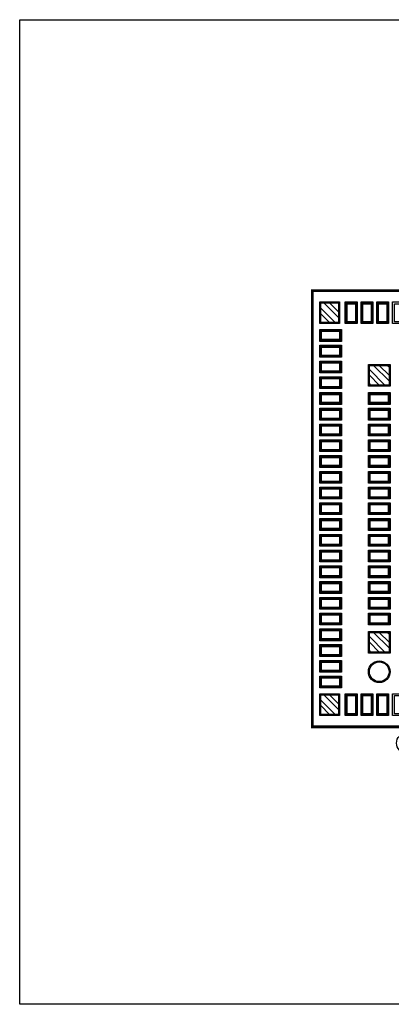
# Model space of a CAD drawing. Extents: x -26.5 to 23.5, y -25.1 to 24.9.
# Tile 1 of 3: x -26.5 to -7.6, y -25.1 to 24.9. Entities that reach past the tile are written whole.
import ezdxf

# ---------------------------------------------------------------- set-up
doc = ezdxf.new("R2010")
doc.units = 0
for name, color, linetype in [('BOARD_OUTLINE', 1, 'Continuous'), ('PASTE_MASK_1', 8, 'Continuous'), ('SIGNAL_1', 3, 'Continuous'), ('SILKSCREEN_1', 8, 'Continuous'), ('SOLDER_MASK_1', 8, 'Continuous')]:
    doc.layers.add(name, color=color, linetype=linetype)

# ---------------------------------------------------------------- blocks, each defined once
blk = doc.blocks.new('SMT_REC_0050x0100_PM_MOD')
at = {"layer": 'PASTE_MASK_1'}
blk.add_lwpolyline([(-0.21, -0.46), (-0.21, 0.46), (0.21, 0.46), (0.21, -0.46), (-0.21, -0.46)], dxfattribs=at)
at = {"layer": 'SOLDER_MASK_1'}
blk.add_lwpolyline([(-0.3, -0.55), (-0.3, 0.55), (0.3, 0.55), (0.3, -0.55), (-0.3, -0.55)], dxfattribs=at)
blk = doc.blocks.new('SMT_REC_0090x0100_PM_MOD')
at = {"layer": 'PASTE_MASK_1'}
for points in [[(0.2875, -0.5), (-0.45, 0.2375), (-0.45, 0.5), (-0.2875, 0.5), (0.45, -0.2375), (0.45, -0.5), (0.2875, -0.5)], [(0.45, 0.0475), (-0.0025, 0.5), (0.425, 0.5), (0.45, 0.475), (0.45, 0.0475)], [(-0.45, -0.0475), (0.0025, -0.5), (-0.4225, -0.5), (-0.45, -0.4725), (-0.45, -0.0475)]]:
    blk.add_lwpolyline(points, dxfattribs=at)
at = {"layer": 'SOLDER_MASK_1'}
blk.add_lwpolyline([(-0.5, -0.55), (-0.5, 0.55), (0.5, 0.55), (0.5, -0.55), (-0.5, -0.55)], dxfattribs=at)
blk = doc.blocks.new('SMT_REC_0100x0100_PM_MOD')
at = {"layer": 'PASTE_MASK_1'}
for points in [[(0.2875, -0.5), (-0.5, 0.2875), (-0.5, 0.5), (-0.2875, 0.5), (0.5, -0.2875), (0.5, -0.5), (0.2875, -0.5)], [(0.5, -0.0025), (-0.0025, 0.5), (0.4225, 0.5), (0.5, 0.4225), (0.5, -0.0025)], [(-0.5, 0.0025), (0.0025, -0.5), (-0.4225, -0.5), (-0.5, -0.4225), (-0.5, 0.0025)]]:
    blk.add_lwpolyline(points, dxfattribs=at)
at = {"layer": 'SOLDER_MASK_1'}
blk.add_lwpolyline([(-0.55, -0.55), (-0.55, 0.55), (0.55, 0.55), (0.55, -0.55), (-0.55, -0.55)], dxfattribs=at)
blk = doc.blocks.new('SMT_RND_0100_NP_ENIG')
at = {"layer": 'SOLDER_MASK_1'}
blk.add_circle((0, 0), 0.55, dxfattribs=at)
blk = doc.blocks.new('SMT_RND_0080_PM_MOD')
at = {"layer": 'PASTE_MASK_1'}
blk.add_circle((0, 0), 0.36, dxfattribs=at)
at = {"layer": 'SOLDER_MASK_1'}
blk.add_circle((0, 0), 0.45, dxfattribs=at)
blk = doc.blocks.new('LGA_242P_CF3_2300x2200_HOST')
at = {"layer": 'SILKSCREEN_1', "const_width": 0.15}
blk.add_lwpolyline([(-11.575, 11.075), (11.575, 11.075), (11.575, -11.075), (-11.575, -11.075), (-11.575, 11.075)], dxfattribs=at)
at = {"layer": 'SILKSCREEN_1'}
blk.add_circle((-6.8, -11.9), 0.5, dxfattribs=at)
at = {"layer": 'PLACE_1'}
for name, p, rotation in [('SMT_REC_0090x0100_PM_MOD', (-10.7, 9.95), 180), ('SMT_REC_0090x0100_PM_MOD', (10.7, 9.95), 180), ('SMT_REC_0050x0100_PM_MOD', (-10.65, 8.8), 90), ('SMT_REC_0050x0100_PM_MOD', (10.65, 8.8), 90), ('SMT_REC_0050x0100_PM_MOD', (-10.65, 8), 90), ('SMT_REC_0050x0100_PM_MOD', (10.65, 8), 90), ('SMT_REC_0050x0100_PM_MOD', (-10.65, 7.2), 90), ('SMT_REC_0050x0100_PM_MOD', (10.65, 7.2), 90), ('SMT_REC_0100x0100_PM_MOD', (-8.18, 6.78), 180), ('SMT_REC_0050x0100_PM_MOD', (-6.8, 6.78), 180), ('SMT_REC_0050x0100_PM_MOD', (-6, 6.78), 180), ('SMT_REC_0050x0100_PM_MOD', (-5.2, 6.78), 180), ('SMT_REC_0050x0100_PM_MOD', (-4.4, 6.78), 180), ('SMT_REC_0050x0100_PM_MOD', (-3.6, 6.78), 180), ('SMT_REC_0050x0100_PM_MOD', (-2.8, 6.78), 180), ('SMT_REC_0050x0100_PM_MOD', (-2, 6.78), 180), ('SMT_REC_0050x0100_PM_MOD', (-1.2, 6.78), 180), ('SMT_REC_0050x0100_PM_MOD', (-0.4, 6.78), 180), ('SMT_REC_0050x0100_PM_MOD', (0.4, 6.78), 180), ('SMT_REC_0050x0100_PM_MOD', (1.2, 6.78), 180), ('SMT_REC_0050x0100_PM_MOD', (2, 6.78), 180), ('SMT_REC_0050x0100_PM_MOD', (2.8, 6.78), 180), ('SMT_REC_0050x0100_PM_MOD', (3.6, 6.78), 180), ('SMT_REC_0050x0100_PM_MOD', (4.4, 6.78), 180), ('SMT_REC_0050x0100_PM_MOD', (5.2, 6.78), 180), ('SMT_REC_0050x0100_PM_MOD', (6, 6.78), 180), ('SMT_REC_0050x0100_PM_MOD', (6.8, 6.78), 180), ('SMT_REC_0100x0100_PM_MOD', (8.18, 6.78), 180), ('SMT_REC_0050x0100_PM_MOD', (-10.65, 6.4), 90), ('SMT_REC_0050x0100_PM_MOD', (10.65, 6.4), 90), ('SMT_REC_0050x0100_PM_MOD', (-10.65, 5.6), 90), ('SMT_REC_0050x0100_PM_MOD', (-8.18, 5.6), 270), ('SMT_REC_0100x0100_PM_MOD', (-6.3875, 5.1625), 180), ('SMT_REC_0100x0100_PM_MOD', (-4.5625, 5.1625), 180), ('SMT_REC_0100x0100_PM_MOD', (-2.7375, 5.1625), 180), ('SMT_REC_0100x0100_PM_MOD', (-0.9125, 5.1625), 180), ('SMT_REC_0100x0100_PM_MOD', (0.9125, 5.1625), 180), ('SMT_REC_0100x0100_PM_MOD', (2.7375, 5.1625), 180), ('SMT_REC_0100x0100_PM_MOD', (4.5625, 5.1625), 180), ('SMT_REC_0100x0100_PM_MOD', (6.3875, 5.1625), 180), ('SMT_REC_0050x0100_PM_MOD', (8.18, 5.6), 270), ('SMT_REC_0050x0100_PM_MOD', (10.65, 5.6), 90), ('SMT_REC_0050x0100_PM_MOD', (-10.65, 4.8), 90), ('SMT_REC_0050x0100_PM_MOD', (-8.18, 4.8), 270), ('SMT_REC_0050x0100_PM_MOD', (8.18, 4.8), 270), ('SMT_REC_0050x0100_PM_MOD', (10.65, 4.8), 90), ('SMT_REC_0050x0100_PM_MOD', (-10.65, 4), 90), ('SMT_REC_0050x0100_PM_MOD', (-8.18, 4), 270), ('SMT_REC_0100x0100_PM_MOD', (-6.3875, 3.6875), 180), ('SMT_REC_0100x0100_PM_MOD', (-4.5625, 3.6875), 180), ('SMT_REC_0100x0100_PM_MOD', (-2.7375, 3.6875), 180), ('SMT_REC_0100x0100_PM_MOD', (-0.9125, 3.6875), 180), ('SMT_REC_0100x0100_PM_MOD', (0.9125, 3.6875), 180), ('SMT_REC_0100x0100_PM_MOD', (2.7375, 3.6875), 180), ('SMT_REC_0100x0100_PM_MOD', (4.5625, 3.6875), 180), ('SMT_REC_0100x0100_PM_MOD', (6.3875, 3.6875), 180), ('SMT_REC_0050x0100_PM_MOD', (8.18, 4), 270), ('SMT_REC_0050x0100_PM_MOD', (-10.65, 3.2), 90), ('SMT_REC_0050x0100_PM_MOD', (-8.18, 3.2), 270), ('SMT_REC_0050x0100_PM_MOD', (8.18, 3.2), 270), ('SMT_REC_0050x0100_PM_MOD', (10.65, 3.2), 90), ('SMT_REC_0050x0100_PM_MOD', (-10.65, 2.4), 90), ('SMT_REC_0050x0100_PM_MOD', (-8.18, 2.4), 270), ('SMT_REC_0100x0100_PM_MOD', (-6.3875, 2.2125), 180), ('SMT_REC_0100x0100_PM_MOD', (-4.5625, 2.2125), 180), ('SMT_REC_0100x0100_PM_MOD', (-2.7375, 2.2125), 180), ('SMT_REC_0100x0100_PM_MOD', (-0.9125, 2.2125), 180), ('SMT_REC_0100x0100_PM_MOD', (0.9125, 2.2125), 180), ('SMT_REC_0100x0100_PM_MOD', (2.7375, 2.2125), 180), ('SMT_REC_0100x0100_PM_MOD', (4.5625, 2.2125), 180), ('SMT_REC_0100x0100_PM_MOD', (6.3875, 2.2125), 180), ('SMT_REC_0050x0100_PM_MOD', (8.18, 2.4), 270), ('SMT_REC_0050x0100_PM_MOD', (10.65, 2.4), 90), ('SMT_REC_0050x0100_PM_MOD', (-10.65, 1.6), 90), ('SMT_REC_0050x0100_PM_MOD', (-8.18, 1.6), 270), ('SMT_REC_0050x0100_PM_MOD', (8.18, 1.6), 270), ('SMT_REC_0050x0100_PM_MOD', (10.65, 1.6), 90), ('SMT_REC_0050x0100_PM_MOD', (-10.65, 0.8), 90), ('SMT_REC_0050x0100_PM_MOD', (-8.18, 0.8), 270), ('SMT_REC_0100x0100_PM_MOD', (-6.3875, 0.7375), 180), ('SMT_REC_0100x0100_PM_MOD', (-4.5625, 0.7375), 180), ('SMT_REC_0100x0100_PM_MOD', (-2.7375, 0.7375), 180), ('SMT_REC_0100x0100_PM_MOD', (-0.9125, 0.7375), 180), ('SMT_REC_0100x0100_PM_MOD', (0.9125, 0.7375), 180), ('SMT_REC_0100x0100_PM_MOD', (2.7375, 0.7375), 180), ('SMT_REC_0100x0100_PM_MOD', (4.5625, 0.7375), 180), ('SMT_REC_0100x0100_PM_MOD', (6.3875, 0.7375), 180), ('SMT_REC_0050x0100_PM_MOD', (8.18, 0.8), 270), ('SMT_REC_0050x0100_PM_MOD', (10.65, 0.8), 90), ('SMT_REC_0050x0100_PM_MOD', (-10.65, 0), 90), ('SMT_REC_0050x0100_PM_MOD', (-8.18, 0), 270), ('SMT_REC_0050x0100_PM_MOD', (8.18, 0), 270), ('SMT_REC_0050x0100_PM_MOD', (10.65, 0), 90), ('SMT_REC_0050x0100_PM_MOD', (-10.65, -0.8), 90), ('SMT_REC_0050x0100_PM_MOD', (-8.18, -0.8), 270), ('SMT_REC_0100x0100_PM_MOD', (-6.3875, -0.7375), 180), ('SMT_REC_0100x0100_PM_MOD', (-4.5625, -0.7375), 180), ('SMT_REC_0100x0100_PM_MOD', (-2.7375, -0.7375), 180), ('SMT_REC_0100x0100_PM_MOD', (-0.9125, -0.7375), 180), ('SMT_REC_0100x0100_PM_MOD', (0.9125, -0.7375), 180), ('SMT_REC_0100x0100_PM_MOD', (2.7375, -0.7375), 180), ('SMT_REC_0100x0100_PM_MOD', (4.5625, -0.7375), 180), ('SMT_REC_0100x0100_PM_MOD', (6.3875, -0.7375), 180), ('SMT_REC_0050x0100_PM_MOD', (8.18, -0.8), 270), ('SMT_REC_0050x0100_PM_MOD', (10.65, -0.8), 90), ('SMT_REC_0050x0100_PM_MOD', (-10.65, -1.6), 90), ('SMT_REC_0050x0100_PM_MOD', (-8.18, -1.6), 270), ('SMT_REC_0050x0100_PM_MOD', (8.18, -1.6), 270), ('SMT_REC_0050x0100_PM_MOD', (10.65, -1.6), 90), ('SMT_REC_0100x0100_PM_MOD', (-6.3875, -2.2125), 180), ('SMT_REC_0100x0100_PM_MOD', (-4.5625, -2.2125), 180), ('SMT_REC_0100x0100_PM_MOD', (-2.7375, -2.2125), 180), ('SMT_REC_0100x0100_PM_MOD', (-0.9125, -2.2125), 180), ('SMT_REC_0100x0100_PM_MOD', (0.9125, -2.2125), 180), ('SMT_REC_0100x0100_PM_MOD', (2.7375, -2.2125), 180), ('SMT_REC_0100x0100_PM_MOD', (4.5625, -2.2125), 180), ('SMT_REC_0100x0100_PM_MOD', (6.3875, -2.2125), 180), ('SMT_REC_0050x0100_PM_MOD', (-10.65, -2.4), 90), ('SMT_REC_0050x0100_PM_MOD', (-8.18, -2.4), 270), ('SMT_REC_0050x0100_PM_MOD', (8.18, -2.4), 270), ('SMT_REC_0050x0100_PM_MOD', (10.65, -2.4), 90), ('SMT_REC_0050x0100_PM_MOD', (-10.65, -3.2), 90), ('SMT_REC_0050x0100_PM_MOD', (-8.18, -3.2), 270), ('SMT_REC_0050x0100_PM_MOD', (8.18, -3.2), 270), ('SMT_REC_0050x0100_PM_MOD', (10.65, -3.2), 90), ('SMT_REC_0100x0100_PM_MOD', (-6.3875, -3.6875), 180), ('SMT_REC_0100x0100_PM_MOD', (-4.5625, -3.6875), 180), ('SMT_REC_0100x0100_PM_MOD', (-2.7375, -3.6875), 180), ('SMT_REC_0100x0100_PM_MOD', (-0.9125, -3.6875), 180), ('SMT_REC_0100x0100_PM_MOD', (0.9125, -3.6875), 180), ('SMT_REC_0100x0100_PM_MOD', (2.7375, -3.6875), 180), ('SMT_REC_0100x0100_PM_MOD', (4.5625, -3.6875), 180), ('SMT_REC_0100x0100_PM_MOD', (6.3875, -3.6875), 180), ('SMT_REC_0050x0100_PM_MOD', (-10.65, -4), 90), ('SMT_REC_0050x0100_PM_MOD', (-8.18, -4), 270), ('SMT_REC_0050x0100_PM_MOD', (8.18, -4), 270), ('SMT_REC_0050x0100_PM_MOD', (10.65, -4), 90), ('SMT_REC_0050x0100_PM_MOD', (-10.65, -4.8), 90), ('SMT_REC_0050x0100_PM_MOD', (-8.18, -4.8), 270), ('SMT_REC_0050x0100_PM_MOD', (8.18, -4.8), 270), ('SMT_REC_0050x0100_PM_MOD', (10.65, -4.8), 90), ('SMT_REC_0100x0100_PM_MOD', (-6.3875, -5.1625), 180), ('SMT_REC_0100x0100_PM_MOD', (-4.5625, -5.1625), 180), ('SMT_REC_0100x0100_PM_MOD', (-2.7375, -5.1625), 180), ('SMT_REC_0100x0100_PM_MOD', (-0.9125, -5.1625), 180), ('SMT_REC_0100x0100_PM_MOD', (0.9125, -5.1625), 180), ('SMT_REC_0100x0100_PM_MOD', (2.7375, -5.1625), 180), ('SMT_REC_0100x0100_PM_MOD', (4.5625, -5.1625), 180), ('SMT_REC_0100x0100_PM_MOD', (6.3875, -5.1625), 180), ('SMT_REC_0050x0100_PM_MOD', (-10.65, -5.6), 90), ('SMT_REC_0050x0100_PM_MOD', (-8.18, -5.6), 270), ('SMT_REC_0050x0100_PM_MOD', (8.18, -5.6), 270), ('SMT_REC_0050x0100_PM_MOD', (10.65, -5.6), 90), ('SMT_REC_0050x0100_PM_MOD', (-10.65, -6.4), 90), ('SMT_REC_0100x0100_PM_MOD', (-8.18, -6.78), 180), ('SMT_REC_0050x0100_PM_MOD', (-6.8, -6.78), 180), ('SMT_REC_0050x0100_PM_MOD', (-6, -6.78), 180), ('SMT_REC_0050x0100_PM_MOD', (-5.2, -6.78), 180), ('SMT_REC_0050x0100_PM_MOD', (-4.4, -6.78), 180), ('SMT_REC_0050x0100_PM_MOD', (-3.6, -6.78), 180), ('SMT_REC_0050x0100_PM_MOD', (-2.8, -6.78), 180), ('SMT_REC_0050x0100_PM_MOD', (-2, -6.78), 180), ('SMT_REC_0050x0100_PM_MOD', (-1.2, -6.78), 180), ('SMT_REC_0050x0100_PM_MOD', (-0.4, -6.78), 180), ('SMT_REC_0050x0100_PM_MOD', (0.4, -6.78), 180), ('SMT_REC_0050x0100_PM_MOD', (1.2, -6.78), 180), ('SMT_REC_0050x0100_PM_MOD', (2, -6.78), 180), ('SMT_REC_0050x0100_PM_MOD', (2.8, -6.78), 180), ('SMT_REC_0050x0100_PM_MOD', (3.6, -6.78), 180), ('SMT_REC_0050x0100_PM_MOD', (4.4, -6.78), 180), ('SMT_REC_0050x0100_PM_MOD', (5.2, -6.78), 180), ('SMT_REC_0050x0100_PM_MOD', (6, -6.78), 180), ('SMT_REC_0050x0100_PM_MOD', (6.8, -6.78), 180), ('SMT_REC_0100x0100_PM_MOD', (8.18, -6.78), 180), ('SMT_REC_0050x0100_PM_MOD', (10.65, -6.4), 90), ('SMT_REC_0050x0100_PM_MOD', (-10.65, -7.2), 90), ('SMT_REC_0050x0100_PM_MOD', (10.65, -7.2), 90), ('SMT_REC_0050x0100_PM_MOD', (-10.65, -8), 90), ('SMT_RND_0100_NP_ENIG', (-8.18, -8.28), 180), ('SMT_REC_0050x0100_PM_MOD', (10.65, -8), 90), ('SMT_REC_0050x0100_PM_MOD', (-10.65, -8.8), 90), ('SMT_RND_0080_PM_MOD', (-6.4, -8.48), 270), ('SMT_RND_0080_PM_MOD', (-5.2, -8.48), 270), ('SMT_RND_0080_PM_MOD', (-4, -8.48), 270), ('SMT_RND_0080_PM_MOD', (-2.8, -8.48), 270), ('SMT_RND_0080_PM_MOD', (-1.6, -8.48), 270), ('SMT_RND_0080_PM_MOD', (-0.4, -8.48), 270), ('SMT_RND_0080_PM_MOD', (0.8, -8.48), 270), ('SMT_REC_0050x0100_PM_MOD', (10.65, -8.8), 90), ('SMT_REC_0090x0100_PM_MOD', (10.7, -9.95), 180)]:
    blk.add_blockref(name, p, dxfattribs=dict(at, rotation=rotation))
for name, p in [('SMT_REC_0050x0100_PM_MOD', (-9.6, 9.95)), ('SMT_REC_0050x0100_PM_MOD', (-8.8, 9.95)), ('SMT_REC_0050x0100_PM_MOD', (-8, 9.95)), ('SMT_REC_0050x0100_PM_MOD', (-7.2, 9.95)), ('SMT_REC_0050x0100_PM_MOD', (-6.4, 9.95)), ('SMT_REC_0050x0100_PM_MOD', (-4, 9.95)), ('SMT_REC_0050x0100_PM_MOD', (-3.2, 9.95)), ('SMT_REC_0050x0100_PM_MOD', (-2.4, 9.95)), ('SMT_REC_0050x0100_PM_MOD', (-1.6, 9.95)), ('SMT_REC_0050x0100_PM_MOD', (-0.8, 9.95)), ('SMT_REC_0050x0100_PM_MOD', (0, 9.95)), ('SMT_REC_0050x0100_PM_MOD', (0.8, 9.95)), ('SMT_REC_0050x0100_PM_MOD', (1.6, 9.95)), ('SMT_REC_0050x0100_PM_MOD', (2.4, 9.95)), ('SMT_REC_0050x0100_PM_MOD', (4.8, 9.95)), ('SMT_REC_0050x0100_PM_MOD', (5.6, 9.95)), ('SMT_REC_0050x0100_PM_MOD', (6.4, 9.95)), ('SMT_REC_0050x0100_PM_MOD', (7.2, 9.95)), ('SMT_REC_0050x0100_PM_MOD', (8, 9.95)), ('SMT_REC_0050x0100_PM_MOD', (8.8, 9.95)), ('SMT_REC_0050x0100_PM_MOD', (9.6, 9.95)), ('SMT_REC_0090x0100_PM_MOD', (-10.7, -9.95)), ('SMT_REC_0050x0100_PM_MOD', (-9.6, -9.95)), ('SMT_REC_0050x0100_PM_MOD', (-8.8, -9.95)), ('SMT_REC_0050x0100_PM_MOD', (-8, -9.95)), ('SMT_REC_0050x0100_PM_MOD', (-7.2, -9.95)), ('SMT_REC_0050x0100_PM_MOD', (-6.4, -9.95)), ('SMT_REC_0050x0100_PM_MOD', (-5.6, -9.95)), ('SMT_REC_0050x0100_PM_MOD', (-4.8, -9.95)), ('SMT_REC_0050x0100_PM_MOD', (-4, -9.95)), ('SMT_REC_0050x0100_PM_MOD', (-3.2, -9.95)), ('SMT_REC_0050x0100_PM_MOD', (-2.4, -9.95)), ('SMT_REC_0050x0100_PM_MOD', (-1.6, -9.95)), ('SMT_REC_0050x0100_PM_MOD', (-0.8, -9.95)), ('SMT_REC_0050x0100_PM_MOD', (0, -9.95)), ('SMT_REC_0050x0100_PM_MOD', (0.8, -9.95)), ('SMT_REC_0050x0100_PM_MOD', (1.6, -9.95)), ('SMT_REC_0050x0100_PM_MOD', (2.4, -9.95)), ('SMT_REC_0050x0100_PM_MOD', (3.2, -9.95)), ('SMT_REC_0050x0100_PM_MOD', (4, -9.95)), ('SMT_REC_0050x0100_PM_MOD', (4.8, -9.95)), ('SMT_REC_0050x0100_PM_MOD', (5.6, -9.95)), ('SMT_REC_0050x0100_PM_MOD', (6.4, -9.95)), ('SMT_REC_0050x0100_PM_MOD', (7.2, -9.95)), ('SMT_REC_0050x0100_PM_MOD', (8, -9.95)), ('SMT_REC_0050x0100_PM_MOD', (8.8, -9.95)), ('SMT_REC_0050x0100_PM_MOD', (9.6, -9.95))]:
    blk.add_blockref(name, p, dxfattribs=at)
blk = doc.blocks.new('BOARD')
at = {"layer": 'BOARD_OUTLINE'}
blk.add_lwpolyline([(-26.48, -25.125), (-26.48, 24.875), (23.52, 24.875), (23.52, -25.125), (-26.48, -25.125)], close=True, dxfattribs=at)
at = {"layer": 'PLACE_1'}
blk.add_blockref('LGA_242P_CF3_2300x2200_HOST', (-0.045, 0.04), dxfattribs=at)

msp = doc.modelspace()

# ---------------------------------------------------------------- linework, layer by layer
at = {"layer": 'PASTE_MASK_1'}
for points in [[(-11.0325, 10.49), (-10.295, 9.7525), (-10.295, 9.49), (-10.4575, 9.49), (-11.195, 10.2275), (-11.195, 10.49), (-11.0325, 10.49)], [(-10.295, 10.0375), (-10.7475, 10.49), (-10.3225, 10.49), (-10.295, 10.4625), (-10.295, 10.0375)], [(-9.855, 9.53), (-9.855, 10.45), (-9.435, 10.45), (-9.435, 9.53), (-9.855, 9.53)], [(-9.055, 9.53), (-9.055, 10.45), (-8.635, 10.45), (-8.635, 9.53), (-9.055, 9.53)], [(-8.255, 9.53), (-8.255, 10.45), (-7.835, 10.45), (-7.835, 9.53), (-8.255, 9.53)], [(-11.195, 9.9425), (-10.7425, 9.49), (-11.17, 9.49), (-11.195, 9.515), (-11.195, 9.9425)], [(-10.235, 8.63), (-11.155, 8.63), (-11.155, 9.05), (-10.235, 9.05), (-10.235, 8.63)], [(-10.235, 7.83), (-11.155, 7.83), (-11.155, 8.25), (-10.235, 8.25), (-10.235, 7.83)], [(-10.235, 7.03), (-11.155, 7.03), (-11.155, 7.45), (-10.235, 7.45), (-10.235, 7.03)], [(-8.5125, 7.32), (-7.725, 6.5325), (-7.725, 6.32), (-7.9375, 6.32), (-8.725, 7.1075), (-8.725, 7.32), (-8.5125, 7.32)], [(-7.725, 6.8175), (-8.2275, 7.32), (-7.8025, 7.32), (-7.725, 7.2425), (-7.725, 6.8175)], [(-10.235, 6.23), (-11.155, 6.23), (-11.155, 6.65), (-10.235, 6.65), (-10.235, 6.23)], [(-8.725, 6.8225), (-8.2225, 6.32), (-8.6475, 6.32), (-8.725, 6.3975), (-8.725, 6.8225)], [(-10.235, 5.43), (-11.155, 5.43), (-11.155, 5.85), (-10.235, 5.85), (-10.235, 5.43)], [(-8.685, 5.85), (-7.765, 5.85), (-7.765, 5.43), (-8.685, 5.43), (-8.685, 5.85)], [(-10.235, 4.63), (-11.155, 4.63), (-11.155, 5.05), (-10.235, 5.05), (-10.235, 4.63)], [(-8.685, 5.05), (-7.765, 5.05), (-7.765, 4.63), (-8.685, 4.63), (-8.685, 5.05)], [(-10.235, 3.83), (-11.155, 3.83), (-11.155, 4.25), (-10.235, 4.25), (-10.235, 3.83)], [(-8.685, 4.25), (-7.765, 4.25), (-7.765, 3.83), (-8.685, 3.83), (-8.685, 4.25)], [(-10.235, 3.03), (-11.155, 3.03), (-11.155, 3.45), (-10.235, 3.45), (-10.235, 3.03)], [(-8.685, 3.45), (-7.765, 3.45), (-7.765, 3.03), (-8.685, 3.03), (-8.685, 3.45)], [(-10.235, 2.23), (-11.155, 2.23), (-11.155, 2.65), (-10.235, 2.65), (-10.235, 2.23)], [(-8.685, 2.65), (-7.765, 2.65), (-7.765, 2.23), (-8.685, 2.23), (-8.685, 2.65)], [(-10.235, 1.43), (-11.155, 1.43), (-11.155, 1.85), (-10.235, 1.85), (-10.235, 1.43)], [(-8.685, 1.85), (-7.765, 1.85), (-7.765, 1.43), (-8.685, 1.43), (-8.685, 1.85)], [(-10.235, 0.63), (-11.155, 0.63), (-11.155, 1.05), (-10.235, 1.05), (-10.235, 0.63)], [(-8.685, 1.05), (-7.765, 1.05), (-7.765, 0.63), (-8.685, 0.63), (-8.685, 1.05)], [(-10.235, -0.17), (-11.155, -0.17), (-11.155, 0.25), (-10.235, 0.25), (-10.235, -0.17)], [(-8.685, 0.25), (-7.765, 0.25), (-7.765, -0.17), (-8.685, -0.17), (-8.685, 0.25)], [(-10.235, -0.97), (-11.155, -0.97), (-11.155, -0.55), (-10.235, -0.55), (-10.235, -0.97)], [(-8.685, -0.55), (-7.765, -0.55), (-7.765, -0.97), (-8.685, -0.97), (-8.685, -0.55)], [(-10.235, -1.77), (-11.155, -1.77), (-11.155, -1.35), (-10.235, -1.35), (-10.235, -1.77)], [(-8.685, -1.35), (-7.765, -1.35), (-7.765, -1.77), (-8.685, -1.77), (-8.685, -1.35)], [(-10.235, -2.57), (-11.155, -2.57), (-11.155, -2.15), (-10.235, -2.15), (-10.235, -2.57)], [(-8.685, -2.15), (-7.765, -2.15), (-7.765, -2.57), (-8.685, -2.57), (-8.685, -2.15)], [(-10.235, -3.37), (-11.155, -3.37), (-11.155, -2.95), (-10.235, -2.95), (-10.235, -3.37)], [(-8.685, -2.95), (-7.765, -2.95), (-7.765, -3.37), (-8.685, -3.37), (-8.685, -2.95)], [(-10.235, -4.17), (-11.155, -4.17), (-11.155, -3.75), (-10.235, -3.75), (-10.235, -4.17)], [(-8.685, -3.75), (-7.765, -3.75), (-7.765, -4.17), (-8.685, -4.17), (-8.685, -3.75)], [(-10.235, -4.97), (-11.155, -4.97), (-11.155, -4.55), (-10.235, -4.55), (-10.235, -4.97)], [(-8.685, -4.55), (-7.765, -4.55), (-7.765, -4.97), (-8.685, -4.97), (-8.685, -4.55)], [(-10.235, -5.77), (-11.155, -5.77), (-11.155, -5.35), (-10.235, -5.35), (-10.235, -5.77)], [(-8.685, -5.35), (-7.765, -5.35), (-7.765, -5.77), (-8.685, -5.77), (-8.685, -5.35)], [(-10.235, -6.57), (-11.155, -6.57), (-11.155, -6.15), (-10.235, -6.15), (-10.235, -6.57)], [(-8.5125, -6.24), (-7.725, -7.0275), (-7.725, -7.24), (-7.9375, -7.24), (-8.725, -6.4525), (-8.725, -6.24), (-8.5125, -6.24)], [(-7.725, -6.7425), (-8.2275, -6.24), (-7.8025, -6.24), (-7.725, -6.3175), (-7.725, -6.7425)], [(-10.235, -7.37), (-11.155, -7.37), (-11.155, -6.95), (-10.235, -6.95), (-10.235, -7.37)], [(-8.725, -6.7375), (-8.2225, -7.24), (-8.6475, -7.24), (-8.725, -7.1625), (-8.725, -6.7375)], [(-10.235, -8.17), (-11.155, -8.17), (-11.155, -7.75), (-10.235, -7.75), (-10.235, -8.17)], [(-10.235, -8.97), (-11.155, -8.97), (-11.155, -8.55), (-10.235, -8.55), (-10.235, -8.97)], [(-10.4575, -10.41), (-11.195, -9.6725), (-11.195, -9.41), (-11.0325, -9.41), (-10.295, -10.1475), (-10.295, -10.41), (-10.4575, -10.41)], [(-10.295, -9.8625), (-10.7475, -9.41), (-10.32, -9.41), (-10.295, -9.435), (-10.295, -9.8625)], [(-9.855, -10.37), (-9.855, -9.45), (-9.435, -9.45), (-9.435, -10.37), (-9.855, -10.37)], [(-9.055, -10.37), (-9.055, -9.45), (-8.635, -9.45), (-8.635, -10.37), (-9.055, -10.37)], [(-8.255, -10.37), (-8.255, -9.45), (-7.835, -9.45), (-7.835, -10.37), (-8.255, -10.37)], [(-11.195, -9.9575), (-10.7425, -10.41), (-11.1675, -10.41), (-11.195, -10.3825), (-11.195, -9.9575)]]:
    msp.add_lwpolyline(points, dxfattribs=at)
at = {"layer": 'SIGNAL_1'}
for points in [[(-10.295, 10.49), (-10.295, 9.49), (-11.195, 9.49), (-11.195, 10.49), (-10.295, 10.49)], [(-9.895, 9.49), (-9.895, 10.49), (-9.395, 10.49), (-9.395, 9.49), (-9.895, 9.49)], [(-9.095, 9.49), (-9.095, 10.49), (-8.595, 10.49), (-8.595, 9.49), (-9.095, 9.49)], [(-8.295, 9.49), (-8.295, 10.49), (-7.795, 10.49), (-7.795, 9.49), (-8.295, 9.49)], [(-10.195, 8.59), (-11.195, 8.59), (-11.195, 9.09), (-10.195, 9.09), (-10.195, 8.59)], [(-10.195, 7.79), (-11.195, 7.79), (-11.195, 8.29), (-10.195, 8.29), (-10.195, 7.79)], [(-10.195, 6.99), (-11.195, 6.99), (-11.195, 7.49), (-10.195, 7.49), (-10.195, 6.99)], [(-7.725, 7.32), (-7.725, 6.32), (-8.725, 6.32), (-8.725, 7.32), (-7.725, 7.32)], [(-10.195, 6.19), (-11.195, 6.19), (-11.195, 6.69), (-10.195, 6.69), (-10.195, 6.19)], [(-10.195, 5.39), (-11.195, 5.39), (-11.195, 5.89), (-10.195, 5.89), (-10.195, 5.39)], [(-8.725, 5.89), (-7.725, 5.89), (-7.725, 5.39), (-8.725, 5.39), (-8.725, 5.89)], [(-10.195, 4.59), (-11.195, 4.59), (-11.195, 5.09), (-10.195, 5.09), (-10.195, 4.59)], [(-8.725, 5.09), (-7.725, 5.09), (-7.725, 4.59), (-8.725, 4.59), (-8.725, 5.09)], [(-10.195, 3.79), (-11.195, 3.79), (-11.195, 4.29), (-10.195, 4.29), (-10.195, 3.79)], [(-8.725, 4.29), (-7.725, 4.29), (-7.725, 3.79), (-8.725, 3.79), (-8.725, 4.29)], [(-10.195, 2.99), (-11.195, 2.99), (-11.195, 3.49), (-10.195, 3.49), (-10.195, 2.99)], [(-8.725, 3.49), (-7.725, 3.49), (-7.725, 2.99), (-8.725, 2.99), (-8.725, 3.49)], [(-10.195, 2.19), (-11.195, 2.19), (-11.195, 2.69), (-10.195, 2.69), (-10.195, 2.19)], [(-8.725, 2.69), (-7.725, 2.69), (-7.725, 2.19), (-8.725, 2.19), (-8.725, 2.69)], [(-10.195, 1.39), (-11.195, 1.39), (-11.195, 1.89), (-10.195, 1.89), (-10.195, 1.39)], [(-8.725, 1.89), (-7.725, 1.89), (-7.725, 1.39), (-8.725, 1.39), (-8.725, 1.89)], [(-10.195, 0.59), (-11.195, 0.59), (-11.195, 1.09), (-10.195, 1.09), (-10.195, 0.59)], [(-8.725, 1.09), (-7.725, 1.09), (-7.725, 0.59), (-8.725, 0.59), (-8.725, 1.09)], [(-10.195, -0.21), (-11.195, -0.21), (-11.195, 0.29), (-10.195, 0.29), (-10.195, -0.21)], [(-8.725, 0.29), (-7.725, 0.29), (-7.725, -0.21), (-8.725, -0.21), (-8.725, 0.29)], [(-10.195, -1.01), (-11.195, -1.01), (-11.195, -0.51), (-10.195, -0.51), (-10.195, -1.01)], [(-8.725, -0.51), (-7.725, -0.51), (-7.725, -1.01), (-8.725, -1.01), (-8.725, -0.51)], [(-10.195, -1.81), (-11.195, -1.81), (-11.195, -1.31), (-10.195, -1.31), (-10.195, -1.81)], [(-8.725, -1.31), (-7.725, -1.31), (-7.725, -1.81), (-8.725, -1.81), (-8.725, -1.31)], [(-10.195, -2.61), (-11.195, -2.61), (-11.195, -2.11), (-10.195, -2.11), (-10.195, -2.61)], [(-8.725, -2.11), (-7.725, -2.11), (-7.725, -2.61), (-8.725, -2.61), (-8.725, -2.11)], [(-10.195, -3.41), (-11.195, -3.41), (-11.195, -2.91), (-10.195, -2.91), (-10.195, -3.41)], [(-8.725, -2.91), (-7.725, -2.91), (-7.725, -3.41), (-8.725, -3.41), (-8.725, -2.91)], [(-10.195, -4.21), (-11.195, -4.21), (-11.195, -3.71), (-10.195, -3.71), (-10.195, -4.21)], [(-8.725, -3.71), (-7.725, -3.71), (-7.725, -4.21), (-8.725, -4.21), (-8.725, -3.71)], [(-10.195, -5.01), (-11.195, -5.01), (-11.195, -4.51), (-10.195, -4.51), (-10.195, -5.01)], [(-8.725, -4.51), (-7.725, -4.51), (-7.725, -5.01), (-8.725, -5.01), (-8.725, -4.51)], [(-10.195, -5.81), (-11.195, -5.81), (-11.195, -5.31), (-10.195, -5.31), (-10.195, -5.81)], [(-8.725, -5.31), (-7.725, -5.31), (-7.725, -5.81), (-8.725, -5.81), (-8.725, -5.31)], [(-10.195, -6.61), (-11.195, -6.61), (-11.195, -6.11), (-10.195, -6.11), (-10.195, -6.61)], [(-7.725, -6.24), (-7.725, -7.24), (-8.725, -7.24), (-8.725, -6.24), (-7.725, -6.24)], [(-10.195, -7.41), (-11.195, -7.41), (-11.195, -6.91), (-10.195, -6.91), (-10.195, -7.41)], [(-10.195, -8.21), (-11.195, -8.21), (-11.195, -7.71), (-10.195, -7.71), (-10.195, -8.21)], [(-10.195, -9.01), (-11.195, -9.01), (-11.195, -8.51), (-10.195, -8.51), (-10.195, -9.01)], [(-11.195, -10.41), (-11.195, -9.41), (-10.295, -9.41), (-10.295, -10.41), (-11.195, -10.41)], [(-9.895, -10.41), (-9.895, -9.41), (-9.395, -9.41), (-9.395, -10.41), (-9.895, -10.41)], [(-9.095, -10.41), (-9.095, -9.41), (-8.595, -9.41), (-8.595, -10.41), (-9.095, -10.41)], [(-8.295, -10.41), (-8.295, -9.41), (-7.795, -9.41), (-7.795, -10.41), (-8.295, -10.41)]]:
    msp.add_lwpolyline(points, dxfattribs=at)
msp.add_circle((-8.225, -8.24), 0.5, dxfattribs=at)
at = {"layer": 'SOLDER_MASK_1'}
for points in [[(-10.245, 10.54), (-10.245, 9.44), (-11.245, 9.44), (-11.245, 10.54), (-10.245, 10.54)], [(-9.945, 9.44), (-9.945, 10.54), (-9.345, 10.54), (-9.345, 9.44), (-9.945, 9.44)], [(-9.145, 9.44), (-9.145, 10.54), (-8.545, 10.54), (-8.545, 9.44), (-9.145, 9.44)], [(-8.345, 9.44), (-8.345, 10.54), (-7.745, 10.54), (-7.745, 9.44), (-8.345, 9.44)], [(-10.145, 8.54), (-11.245, 8.54), (-11.245, 9.14), (-10.145, 9.14), (-10.145, 8.54)], [(-10.145, 7.74), (-11.245, 7.74), (-11.245, 8.34), (-10.145, 8.34), (-10.145, 7.74)], [(-10.145, 6.94), (-11.245, 6.94), (-11.245, 7.54), (-10.145, 7.54), (-10.145, 6.94)], [(-7.675, 7.37), (-7.675, 6.27), (-8.775, 6.27), (-8.775, 7.37), (-7.675, 7.37)], [(-10.145, 6.14), (-11.245, 6.14), (-11.245, 6.74), (-10.145, 6.74), (-10.145, 6.14)], [(-10.145, 5.34), (-11.245, 5.34), (-11.245, 5.94), (-10.145, 5.94), (-10.145, 5.34)], [(-8.775, 5.94), (-7.675, 5.94), (-7.675, 5.34), (-8.775, 5.34), (-8.775, 5.94)], [(-10.145, 4.54), (-11.245, 4.54), (-11.245, 5.14), (-10.145, 5.14), (-10.145, 4.54)], [(-8.775, 5.14), (-7.675, 5.14), (-7.675, 4.54), (-8.775, 4.54), (-8.775, 5.14)], [(-10.145, 3.74), (-11.245, 3.74), (-11.245, 4.34), (-10.145, 4.34), (-10.145, 3.74)], [(-8.775, 4.34), (-7.675, 4.34), (-7.675, 3.74), (-8.775, 3.74), (-8.775, 4.34)], [(-10.145, 2.94), (-11.245, 2.94), (-11.245, 3.54), (-10.145, 3.54), (-10.145, 2.94)], [(-8.775, 3.54), (-7.675, 3.54), (-7.675, 2.94), (-8.775, 2.94), (-8.775, 3.54)], [(-10.145, 2.14), (-11.245, 2.14), (-11.245, 2.74), (-10.145, 2.74), (-10.145, 2.14)], [(-8.775, 2.74), (-7.675, 2.74), (-7.675, 2.14), (-8.775, 2.14), (-8.775, 2.74)], [(-10.145, 1.34), (-11.245, 1.34), (-11.245, 1.94), (-10.145, 1.94), (-10.145, 1.34)], [(-8.775, 1.94), (-7.675, 1.94), (-7.675, 1.34), (-8.775, 1.34), (-8.775, 1.94)], [(-10.145, 0.54), (-11.245, 0.54), (-11.245, 1.14), (-10.145, 1.14), (-10.145, 0.54)], [(-8.775, 1.14), (-7.675, 1.14), (-7.675, 0.54), (-8.775, 0.54), (-8.775, 1.14)], [(-10.145, -0.26), (-11.245, -0.26), (-11.245, 0.34), (-10.145, 0.34), (-10.145, -0.26)], [(-8.775, 0.34), (-7.675, 0.34), (-7.675, -0.26), (-8.775, -0.26), (-8.775, 0.34)], [(-10.145, -1.06), (-11.245, -1.06), (-11.245, -0.46), (-10.145, -0.46), (-10.145, -1.06)], [(-8.775, -0.46), (-7.675, -0.46), (-7.675, -1.06), (-8.775, -1.06), (-8.775, -0.46)], [(-10.145, -1.86), (-11.245, -1.86), (-11.245, -1.26), (-10.145, -1.26), (-10.145, -1.86)], [(-8.775, -1.26), (-7.675, -1.26), (-7.675, -1.86), (-8.775, -1.86), (-8.775, -1.26)], [(-10.145, -2.66), (-11.245, -2.66), (-11.245, -2.06), (-10.145, -2.06), (-10.145, -2.66)], [(-8.775, -2.06), (-7.675, -2.06), (-7.675, -2.66), (-8.775, -2.66), (-8.775, -2.06)], [(-10.145, -3.46), (-11.245, -3.46), (-11.245, -2.86), (-10.145, -2.86), (-10.145, -3.46)], [(-8.775, -2.86), (-7.675, -2.86), (-7.675, -3.46), (-8.775, -3.46), (-8.775, -2.86)], [(-10.145, -4.26), (-11.245, -4.26), (-11.245, -3.66), (-10.145, -3.66), (-10.145, -4.26)], [(-8.775, -3.66), (-7.675, -3.66), (-7.675, -4.26), (-8.775, -4.26), (-8.775, -3.66)], [(-10.145, -5.06), (-11.245, -5.06), (-11.245, -4.46), (-10.145, -4.46), (-10.145, -5.06)], [(-8.775, -4.46), (-7.675, -4.46), (-7.675, -5.06), (-8.775, -5.06), (-8.775, -4.46)], [(-10.145, -5.86), (-11.245, -5.86), (-11.245, -5.26), (-10.145, -5.26), (-10.145, -5.86)], [(-8.775, -5.26), (-7.675, -5.26), (-7.675, -5.86), (-8.775, -5.86), (-8.775, -5.26)], [(-10.145, -6.66), (-11.245, -6.66), (-11.245, -6.06), (-10.145, -6.06), (-10.145, -6.66)], [(-7.675, -6.19), (-7.675, -7.29), (-8.775, -7.29), (-8.775, -6.19), (-7.675, -6.19)], [(-10.145, -7.46), (-11.245, -7.46), (-11.245, -6.86), (-10.145, -6.86), (-10.145, -7.46)], [(-10.145, -8.26), (-11.245, -8.26), (-11.245, -7.66), (-10.145, -7.66), (-10.145, -8.26)], [(-10.145, -9.06), (-11.245, -9.06), (-11.245, -8.46), (-10.145, -8.46), (-10.145, -9.06)], [(-11.245, -10.46), (-11.245, -9.36), (-10.245, -9.36), (-10.245, -10.46), (-11.245, -10.46)], [(-9.945, -10.46), (-9.945, -9.36), (-9.345, -9.36), (-9.345, -10.46), (-9.945, -10.46)], [(-9.145, -10.46), (-9.145, -9.36), (-8.545, -9.36), (-8.545, -10.46), (-9.145, -10.46)], [(-8.345, -10.46), (-8.345, -9.36), (-7.745, -9.36), (-7.745, -10.46), (-8.345, -10.46)]]:
    msp.add_lwpolyline(points, dxfattribs=at)
msp.add_circle((-8.225, -8.24), 0.55, dxfattribs=at)

# ---------------------------------------------------------------- block references
at = {"layer": 'BOARD_OUTLINE'}
msp.add_blockref('BOARD', (0, 0), dxfattribs=at)

doc.saveas('drawing.dxf')
